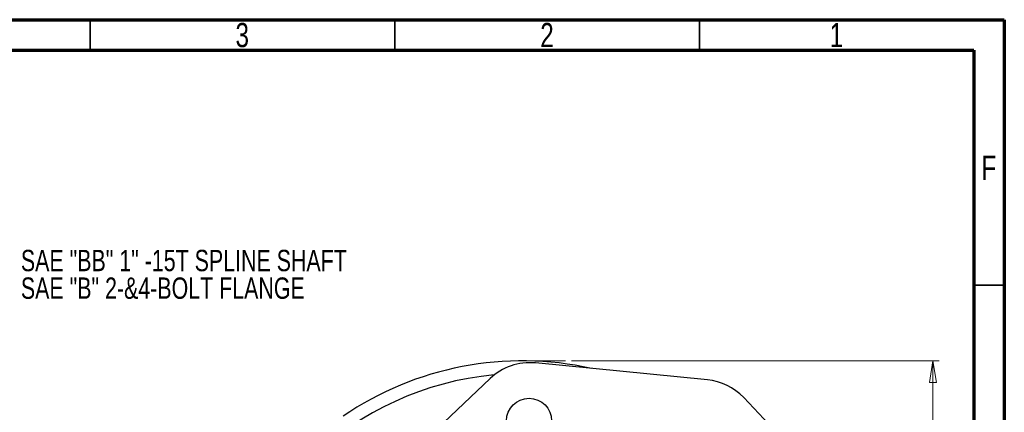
# Model space of a CAD drawing. Header units: inches. Extents: x 0.6 to 16.3, y 0.2 to 11.5.
# Tile 25 of 25: x 10 to 16.3, y 9 to 11.5. Entities that reach past the tile are written whole.
import ezdxf

# ---------------------------------------------------------------- set-up
doc = ezdxf.new("R2010")
doc.units = ezdxf.units.IN
doc.header["$MEASUREMENT"] = 0
doc.linetypes.add('CENTERX2', pattern=[0.8, 0.5, -0.1, 0.1, -0.1])
doc.styles.add('SLDTEXTSTYLE0', font='TXT', dxfattribs={"width": 0.75})
doc.dimstyles.new('SLDDIMSTYLE0', dxfattribs={"dimtxt": 0.137795, "dimasz": 0.14, "dimexe": 0, "dimexo": 0.0625, "dimgap": 0.034449, "dimtad": 1, "dimlfac": 1.5, "dimrnd": 1e-09, "dimzin": 4, "dimdsep": 46, "dimtxsty": 'SLDTEXTSTYLE0', "dimblk1": 'CLOSED', "dimblk2": 'CLOSED', "dimsah": 1, "dimcen": 0.09, "dimadec": 0, "dimazin": 1, "dimtfac": 1, "dimtofl": 0, "dimtmove": 0, "dimatfit": 3, "dimldrblk": 'CLOSED', "dimfxl": 0, "dimfrac": 2, "dimtolj": 1, "dimtzin": 12, "dimarcsym": 0})

# ---------------------------------------------------------------- blocks, each defined once
blk = doc.blocks.new('_Closed')
at = {"color": 0, "linetype": 'ByBlock', "lineweight": -2}
for p, q in [((-1, 0.166667), (0, 0)), ((-1, 0.166667), (-1, -0.166667)), ((0, 0), (-1, -0.166667)), ((0, 0), (-1, 0))]:
    blk.add_line(p, q, dxfattribs=at)
blk = doc.blocks.new('_D')
at = {"color": 7, "linetype": 'Continuous', "lineweight": 0}
for p, q in [((13.5425, 9.2959), (15.9172, 9.2959)), ((15.8779, 9.2959), (15.8779, 4.4262)), ((14.4696, 4.4262), (15.9172, 4.4262))]:
    blk.add_line(p, q, dxfattribs=at)
at = {"color": 7, "linetype": 'Continuous', "lineweight": 18, "xscale": 0.14, "yscale": 0.14}
for p, rotation in [((15.8779, 9.2959), 90.0000000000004), ((15.8779, 4.4262), 270.0000000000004)]:
    blk.add_blockref('_Closed', p, dxfattribs=dict(at, rotation=rotation))
at = {"color": 7, "linetype": 'Continuous', "lineweight": 18, "insert": (15.7002, 8.3181), "char_height": 0.1378, "attachment_point": 1, "rotation": 90, "style": 'SLDTEXTSTYLE0'}
blk.add_mtext('7.30', dxfattribs=at)
blk = doc.blocks.new('SW_NOTE_0_2')
at = {"color": 0, "linetype": 'Continuous', "lineweight": 0, "char_height": 0.137795, "attachment_point": 1, "style": 'SLDTEXTSTYLE0'}
for s, insert in [('SAE "BB" 1" -15T SPLINE SHAFT', (0.0242, 0.0729)), ('SAE "B" 2-&4-BOLT FLANGE', (0.0242, -0.1052))]:
    blk.add_mtext(s, dxfattribs=dict(at, insert=insert))

msp = doc.modelspace()

# ---------------------------------------------------------------- linework, layer by layer
at = {"color": 7, "linetype": 'Continuous', "lineweight": 70}
for p, q in [((0.5906, 11.4961), (16.3386, 11.4961)), ((16.3386, 11.4961), (16.3386, 0.1969)), ((0.7874, 11.2992), (16.1417, 11.2992)), ((16.1417, 11.2992), (16.1417, 0.3937))]:
    msp.add_line(p, q, dxfattribs=at)
at = {"color": 7, "linetype": 'Continuous', "lineweight": 35}
for p, q in [((10.4331, 11.2992), (10.4331, 11.4961)), ((12.4016, 11.2992), (12.4016, 11.4961)), ((14.3701, 11.2992), (14.3701, 11.4961)), ((16.1417, 9.7835), (16.3386, 9.7835))]:
    msp.add_line(p, q, dxfattribs=at)
at = {"color": 7, "linetype": 'CENTERX2', "lineweight": 18}
msp.add_line((13.2241, 9.2959), (13.5031, 9.2959), dxfattribs=at)
at = {"color": 7, "linetype": 'Continuous', "lineweight": 25}
for p, q in [((14.4206, 9.1734), (13.3092, 9.2821)), ((13.0164, 9.1815), (12.2663, 8.4702)), ((15.1138, 8.575), (14.6549, 9.0589))]:
    msp.add_line(p, q, dxfattribs=at)
msp.add_circle((13.2685, 8.9086), 0.1457, dxfattribs=at)
msp.add_arc((13.2241, 7.2426), 2.0533, 77.43244, 124.31612, dxfattribs=at)
at = {"color": 8, "linetype": 'Continuous', "lineweight": 25}
msp.add_arc((13.2241, 7.2426), 1.9709, 95.24455, 171.71568, dxfattribs=at)
at = {"color": 7, "linetype": 'Continuous', "lineweight": 25}
for centre, major_axis, ratio, start_param, end_param in [((13.2733, 8.9099), (-0.1214, 0.3537), 0.998345, 5.855665, 6.710706), ((14.3839, 8.8014), (0.1642, 0.3359), 0.998439, 5.926445, 6.639926)]:
    msp.add_ellipse(centre, major_axis=major_axis, ratio=ratio, start_param=start_param, end_param=end_param, dxfattribs=at)

# ---------------------------------------------------------------- block references
at = {"color": 7, "linetype": 'Continuous', "lineweight": 0}
msp.add_blockref('SW_NOTE_0_2', (9.9614, 9.9389), dxfattribs=at)

# ---------------------------------------------------------------- texts
at = {"color": 7, "linetype": 'Continuous', "lineweight": 0, "char_height": 0.1562, "attachment_point": 2, "style": 'SLDTEXTSTYLE0'}
for s, insert in [('3', (11.4157, 11.4753)), ('2', (13.3843, 11.4753)), ('1', (15.2543, 11.4753)), ('F', (16.2385, 10.619))]:
    msp.add_mtext(s, dxfattribs=dict(at, insert=insert))

# ---------------------------------------------------------------- dimensions: what is measured, and where the dimension line sits
at = {"color": 7, "linetype": 'Continuous', "lineweight": 18}
dim = msp.add_linear_dim(base=(15.8779, 4.4262), p1=(13.5031, 9.2959), p2=(14.4303, 4.4262), angle=90, dimstyle='SLDDIMSTYLE0', dxfattribs=at)
dim.commit()
dim.dimension.update_dxf_attribs({"geometry": '_D', "text_midpoint": (15.8779, 8.4962), "dimtype": 160})

doc.saveas('drawing.dxf')
